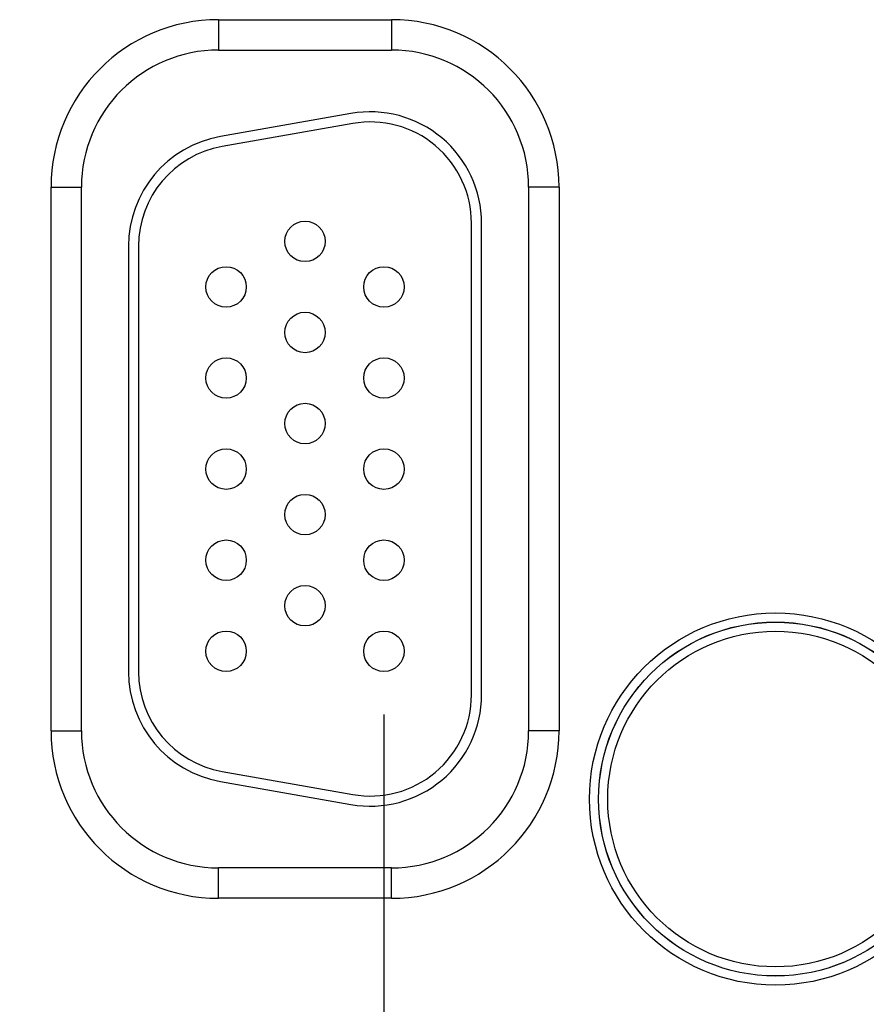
# Model space of a CAD drawing. Header units: inches. Extents: x 0 to 34, y 0 to 22.
# Tile 74 of 93: x 21.852 to 22.689, y 14.536 to 15.508. Entities that reach past the tile are written whole.
import ezdxf

# ---------------------------------------------------------------- set-up
doc = ezdxf.new("R2010")
doc.units = ezdxf.units.IN
doc.header["$LTSCALE"] = 1.87
doc.header["$MEASUREMENT"] = 0
doc.layers.get('0').update_dxf_attribs({"linetype": 'CONTINUOUS'})
doc.layers.add('DIMENSIONS', color=7, linetype='CONTINUOUS')
doc.styles.get("Standard").update_dxf_attribs({"font": 'txt', "width": 0.8})
doc.dimstyles.new('DIMSTYLE_1', dxfattribs={"dimtxt": 0.125, "dimasz": 0.18, "dimexe": 0.18, "dimexo": 0.0625, "dimgap": 0.09, "dimtad": 0, "dimtih": 1, "dimtoh": 1, "dimdec": 3, "dimzin": 4, "dimdsep": 46, "dimtxsty": 'STANDARD', "dimblk": '_FILLED', "dimblk1": '_FILLED', "dimblk2": '_FILLED', "dimcen": 0.09, "dimadec": 0, "dimazin": 0, "dimtp": 0.01, "dimtm": 0.01, "dimtfac": 1, "dimtdec": 3, "dimtofl": 0, "dimtmove": 0, "dimatfit": 3, "dimldrblk": '_FILLED', "dimfxl": 1, "dimtolj": 1, "dimtzin": 4, "dimarcsym": 0})

# ---------------------------------------------------------------- blocks, each defined once
blk = doc.blocks.new('_FILLED')
at = {"color": 0, "linetype": 'BYBLOCK'}
blk.add_solid([(0, 0), (-1, 0.1736), (-1, -0.1736)], dxfattribs=at)
blk = doc.blocks.new('*D11')
at = {"layer": 'DIMENSIONS', "color": 2, "linetype": 'CONTINUOUS'}
for p, q in [((22.2121, 14.82184), (22.2121, 12.37878)), ((23.1421, 14.82184), (23.1421, 12.37878)), ((22.2121, 12.50378), (21.8521, 12.50378)), ((23.1421, 12.50378), (23.70528, 12.50378))]:
    blk.add_line(p, q, dxfattribs=at)
at = {"layer": 'DIMENSIONS', "color": 2, "linetype": 'CONTINUOUS', "xscale": 0.18, "yscale": 0.18, "zscale": 0.18}
blk.add_blockref('_FILLED', (22.2121, 12.50378), dxfattribs=at)
at = {"layer": 'DIMENSIONS', "color": 2, "linetype": 'CONTINUOUS', "xscale": 0.18, "yscale": 0.18, "zscale": 0.18, "rotation": 180}
blk.add_blockref('_FILLED', (23.1421, 12.50378), dxfattribs=at)
at = {"layer": 'DIMENSIONS', "color": 2, "linetype": 'CONTINUOUS', "width": 0.8}
for s, p in [('[', (24.59278, 12.44128)), (']', (25.19278, 12.44128)), ('3x ', (23.76778, 12.44128)), ('.930', (24.06778, 12.44128)), ('23.62', (24.69278, 12.44128))]:
    blk.add_text(s, height=0.125, dxfattribs=at).set_placement(p)

msp = doc.modelspace()

# ---------------------------------------------------------------- linework, layer by layer
at = {"color": 7, "linetype": 'CONTINUOUS'}
for p, q in [((22.0486, 15.50837), (22.2196, 15.50837)), ((22.0486, 15.50837), (22.0486, 15.47837)), ((22.2196, 15.50837), (22.2196, 15.47837)), ((22.0486, 15.47837), (22.2196, 15.47837)), ((22.1795, 15.41567), (22.0505, 15.39293)), ((22.18124, 15.40582), (22.05224, 15.38308)), ((21.88307, 15.34284), (21.91307, 15.34284)), ((21.88307, 14.80584), (21.88307, 15.34284)), ((21.91307, 14.80584), (21.91307, 15.34284)), ((22.38513, 15.34284), (22.35513, 15.34284)), ((22.35513, 15.34284), (22.35513, 14.80584)), ((22.38513, 15.34284), (22.38513, 14.80584)), ((22.2986, 14.84134), (22.2986, 15.30734)), ((22.3086, 14.84134), (22.3086, 15.30734)), ((21.9596, 15.2846), (21.9596, 14.86409)), ((21.9696, 15.2846), (21.9696, 14.86409)), ((21.88307, 14.80584), (21.91307, 14.80584)), ((22.38513, 14.80584), (22.35513, 14.80584)), ((22.05224, 14.76561), (22.18124, 14.74286)), ((22.0505, 14.75576), (22.1795, 14.73301)), ((22.2196, 14.67032), (22.0486, 14.67032)), ((22.0486, 14.64032), (22.0486, 14.67032)), ((22.2196, 14.64032), (22.2196, 14.67032)), ((22.2196, 14.64032), (22.0486, 14.64032))]:
    msp.add_line(p, q, dxfattribs=at)
for centre, radius in [((22.1341, 15.28934), 0.02), ((22.0561, 15.24434), 0.02), ((22.2121, 15.24434), 0.02), ((22.1341, 15.19934), 0.02), ((22.0561, 15.15434), 0.02), ((22.2121, 15.15434), 0.02), ((22.1341, 15.10934), 0.02), ((22.0561, 15.06434), 0.02), ((22.2121, 15.06434), 0.02), ((22.1341, 15.01934), 0.02), ((22.0561, 14.97434), 0.02), ((22.2121, 14.97434), 0.02), ((22.1341, 14.92934), 0.02), ((22.5991, 14.73834), 0.18384), ((22.0561, 14.88434), 0.02), ((22.2121, 14.88434), 0.02), ((22.5991, 14.73834), 0.17485), ((22.5991, 14.73834), 0.17481), ((22.5991, 14.73834), 0.16581)]:
    msp.add_circle(centre, radius, dxfattribs=at)
for centre, radius, start, end in [((22.0486, 15.34284), 0.16553, 90, 180), ((22.2196, 15.34284), 0.16553, 0, 90), ((22.0486, 15.34284), 0.13553, 90, 180), ((22.2196, 15.34284), 0.13553, 0, 90), ((22.1986, 15.30734), 0.11, 0, 100), ((22.1986, 15.30734), 0.1, 0, 100), ((22.0696, 15.2846), 0.11, 100, 180), ((22.0696, 15.2846), 0.1, 100, 180), ((22.0696, 14.86409), 0.11, 180, 260), ((22.0696, 14.86409), 0.1, 180, 260), ((22.1986, 14.84134), 0.11, 260, 360), ((22.1986, 14.84134), 0.1, 260, 360), ((22.0486, 14.80584), 0.16553, 180, 270), ((22.0486, 14.80584), 0.13553, 180, 270), ((22.2196, 14.80584), 0.13553, 270, 360), ((22.2196, 14.80584), 0.16553, 270, 360)]:
    msp.add_arc(centre, radius, start, end, dxfattribs=at)

# ---------------------------------------------------------------- dimensions: what is measured, and where the dimension line sits
at = {"layer": 'DIMENSIONS', "color": 2, "linetype": 'CONTINUOUS'}
dim = msp.add_linear_dim(base=(22.2121, 12.50378), p1=(23.1421, 14.82184), p2=(22.2121, 14.82184), angle=180, text='3x <>', dimstyle='DIMSTYLE_1', dxfattribs=at)
dim.commit()
dim.dimension.update_dxf_attribs({"geometry": '*D11', "text_midpoint": (24.53028, 12.50378), "dimtype": 160})

doc.saveas('drawing.dxf')
